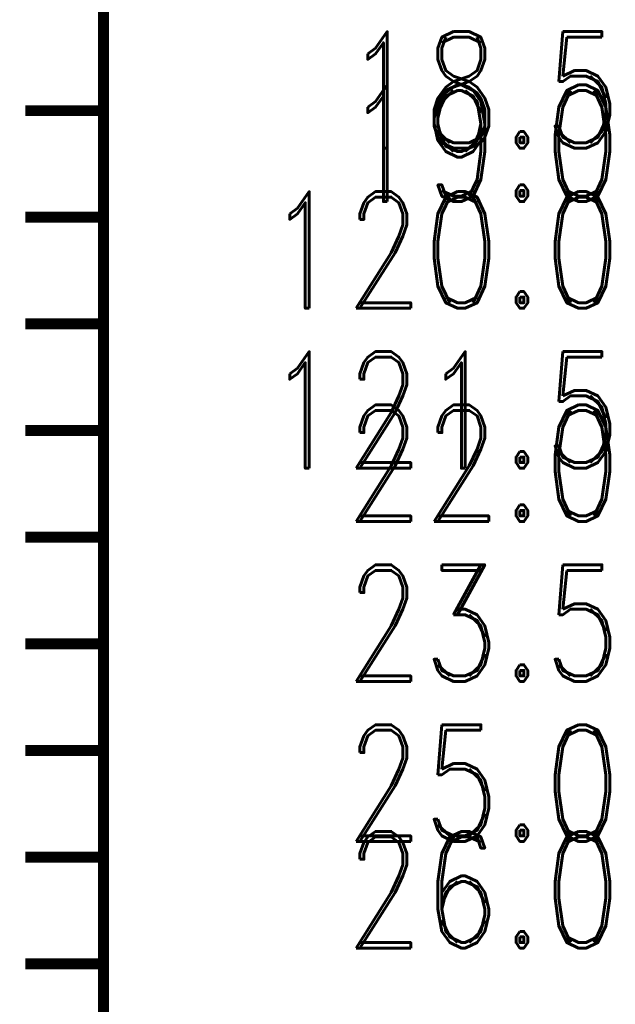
# Model space of a CAD drawing. Extents: x -2 to 113, y -136 to 16.
# Tile 197 of 256: x 6.35 to 11.93, y -52.02 to -42.79. Entities that reach past the tile are written whole.
import ezdxf
from ezdxf.enums import TextEntityAlignment as Align

# ---------------------------------------------------------------- set-up
doc = ezdxf.new("R2010")
doc.units = 0
doc.header["$MEASUREMENT"] = 0
doc.linetypes.add('SOLID', pattern=[0])
doc.layers.get('0').update_dxf_attribs({"linetype": 'SOLID'})
for name, color, linetype in [('1', 7, 'SOLID'), ('10', 7, 'SOLID'), ('11', 7, 'SOLID'), ('12', 7, 'SOLID'), ('13', 7, 'SOLID'), ('14', 7, 'SOLID'), ('15', 7, 'SOLID'), ('16', 7, 'SOLID'), ('17', 7, 'SOLID'), ('18', 7, 'SOLID'), ('19', 7, 'SOLID'), ('2', 7, 'SOLID'), ('20', 7, 'SOLID'), ('21', 7, 'SOLID'), ('22', 7, 'SOLID'), ('23', 7, 'SOLID'), ('24', 7, 'SOLID'), ('25', 7, 'SOLID'), ('26', 7, 'SOLID'), ('27', 7, 'SOLID'), ('28', 7, 'SOLID'), ('29', 7, 'SOLID'), ('3', 7, 'SOLID'), ('30', 7, 'SOLID'), ('31', 7, 'SOLID'), ('32', 7, 'SOLID'), ('33', 7, 'SOLID'), ('34', 7, 'SOLID'), ('35', 7, 'SOLID'), ('36', 7, 'SOLID'), ('37', 7, 'SOLID'), ('38', 7, 'SOLID'), ('39', 7, 'SOLID'), ('4', 7, 'SOLID'), ('40', 7, 'SOLID'), ('41', 7, 'SOLID'), ('42', 7, 'SOLID'), ('43', 7, 'SOLID'), ('44', 7, 'SOLID'), ('45', 7, 'SOLID'), ('46', 7, 'SOLID'), ('47', 7, 'SOLID'), ('48', 7, 'SOLID'), ('49', 7, 'SOLID'), ('5', 7, 'SOLID'), ('50', 7, 'SOLID'), ('51', 7, 'SOLID'), ('52', 7, 'SOLID'), ('53', 7, 'SOLID'), ('54', 7, 'SOLID'), ('55', 7, 'SOLID'), ('56', 7, 'SOLID'), ('57', 7, 'SOLID'), ('58', 7, 'SOLID'), ('59', 7, 'SOLID'), ('6', 7, 'SOLID'), ('60', 7, 'SOLID'), ('61', 7, 'SOLID'), ('62', 7, 'SOLID'), ('63', 7, 'SOLID'), ('64', 7, 'SOLID'), ('65', 7, 'SOLID'), ('66', 7, 'SOLID'), ('67', 7, 'SOLID'), ('68', 7, 'SOLID'), ('7', 7, 'SOLID'), ('8', 7, 'SOLID'), ('9', 7, 'SOLID')]:
    doc.layers.add(name, color=color, linetype=linetype)
doc.styles.add('ROMAND', font='romand', dxfattribs={"height": 1})

msp = doc.modelspace()

# ---------------------------------------------------------------- linework, layer by layer
at = {"color": 7, "linetype": 'SOLID', "const_width": 0.1029}
for points in [[(7.1354, -13.1385), (7.1354, -125.6385)], [(7.1354, -43.6385), (6.4001, -43.6385)], [(7.1354, -44.6385), (6.4001, -44.6385)], [(7.1354, -45.6385), (6.4001, -45.6385)], [(7.1354, -46.6385), (6.4001, -46.6385)], [(7.1354, -47.6385), (6.4001, -47.6385)], [(7.1354, -48.6385), (6.4001, -48.6385)], [(7.1354, -49.6385), (6.4001, -49.6385)], [(7.1354, -50.6385), (6.4001, -50.6385)], [(7.1354, -51.6385), (6.4001, -51.6385)]]:
    msp.add_lwpolyline(points, dxfattribs=at)
at = {"layer": '1', "color": 7, "linetype": 'SOLID', "const_width": 0.1029}
for points in [[(7.1354, -13.1385), (7.1354, -125.6385)], [(7.1354, -43.6385), (6.4001, -43.6385)], [(7.1354, -44.6385), (6.4001, -44.6385)], [(7.1354, -45.6385), (6.4001, -45.6385)], [(7.1354, -46.6385), (6.4001, -46.6385)], [(7.1354, -47.6385), (6.4001, -47.6385)], [(7.1354, -48.6385), (6.4001, -48.6385)], [(7.1354, -49.6385), (6.4001, -49.6385)], [(7.1354, -50.6385), (6.4001, -50.6385)], [(7.1354, -51.6385), (6.4001, -51.6385)]]:
    msp.add_lwpolyline(points, dxfattribs=at)
at = {"layer": '10', "color": 7, "linetype": 'SOLID', "const_width": 0.1029}
for points in [[(7.1354, -13.1385), (7.1354, -125.6385)], [(7.1354, -43.6385), (6.4001, -43.6385)], [(7.1354, -44.6385), (6.4001, -44.6385)], [(7.1354, -45.6385), (6.4001, -45.6385)], [(7.1354, -46.6385), (6.4001, -46.6385)], [(7.1354, -47.6385), (6.4001, -47.6385)], [(7.1354, -48.6385), (6.4001, -48.6385)], [(7.1354, -49.6385), (6.4001, -49.6385)], [(7.1354, -50.6385), (6.4001, -50.6385)], [(7.1354, -51.6385), (6.4001, -51.6385)]]:
    msp.add_lwpolyline(points, dxfattribs=at)
at = {"layer": '11', "color": 7, "linetype": 'SOLID', "const_width": 0.1029}
for points in [[(7.1354, -13.1385), (7.1354, -125.6385)], [(7.1354, -43.6385), (6.4001, -43.6385)], [(7.1354, -44.6385), (6.4001, -44.6385)], [(7.1354, -45.6385), (6.4001, -45.6385)], [(7.1354, -46.6385), (6.4001, -46.6385)], [(7.1354, -47.6385), (6.4001, -47.6385)], [(7.1354, -48.6385), (6.4001, -48.6385)], [(7.1354, -49.6385), (6.4001, -49.6385)], [(7.1354, -50.6385), (6.4001, -50.6385)], [(7.1354, -51.6385), (6.4001, -51.6385)]]:
    msp.add_lwpolyline(points, dxfattribs=at)
at = {"layer": '12', "color": 7, "linetype": 'SOLID', "const_width": 0.1029}
for points in [[(7.1354, -13.1385), (7.1354, -125.6385)], [(7.1354, -43.6385), (6.4001, -43.6385)], [(7.1354, -44.6385), (6.4001, -44.6385)], [(7.1354, -45.6385), (6.4001, -45.6385)], [(7.1354, -46.6385), (6.4001, -46.6385)], [(7.1354, -47.6385), (6.4001, -47.6385)], [(7.1354, -48.6385), (6.4001, -48.6385)], [(7.1354, -49.6385), (6.4001, -49.6385)], [(7.1354, -50.6385), (6.4001, -50.6385)], [(7.1354, -51.6385), (6.4001, -51.6385)]]:
    msp.add_lwpolyline(points, dxfattribs=at)
at = {"layer": '13', "color": 7, "linetype": 'SOLID', "const_width": 0.1029}
for points in [[(7.1354, -13.1385), (7.1354, -125.6385)], [(7.1354, -43.6385), (6.4001, -43.6385)], [(7.1354, -44.6385), (6.4001, -44.6385)], [(7.1354, -45.6385), (6.4001, -45.6385)], [(7.1354, -46.6385), (6.4001, -46.6385)], [(7.1354, -47.6385), (6.4001, -47.6385)], [(7.1354, -48.6385), (6.4001, -48.6385)], [(7.1354, -49.6385), (6.4001, -49.6385)], [(7.1354, -50.6385), (6.4001, -50.6385)], [(7.1354, -51.6385), (6.4001, -51.6385)]]:
    msp.add_lwpolyline(points, dxfattribs=at)
at = {"layer": '14', "color": 7, "linetype": 'SOLID', "const_width": 0.1029}
for points in [[(7.1354, -13.1385), (7.1354, -125.6385)], [(7.1354, -43.6385), (6.4001, -43.6385)], [(7.1354, -44.6385), (6.4001, -44.6385)], [(7.1354, -45.6385), (6.4001, -45.6385)], [(7.1354, -46.6385), (6.4001, -46.6385)], [(7.1354, -47.6385), (6.4001, -47.6385)], [(7.1354, -48.6385), (6.4001, -48.6385)], [(7.1354, -49.6385), (6.4001, -49.6385)], [(7.1354, -50.6385), (6.4001, -50.6385)], [(7.1354, -51.6385), (6.4001, -51.6385)]]:
    msp.add_lwpolyline(points, dxfattribs=at)
at = {"layer": '15', "color": 7, "linetype": 'SOLID', "const_width": 0.1029}
for points in [[(7.1354, -13.1385), (7.1354, -125.6385)], [(7.1354, -43.6385), (6.4001, -43.6385)], [(7.1354, -44.6385), (6.4001, -44.6385)], [(7.1354, -45.6385), (6.4001, -45.6385)], [(7.1354, -46.6385), (6.4001, -46.6385)], [(7.1354, -47.6385), (6.4001, -47.6385)], [(7.1354, -48.6385), (6.4001, -48.6385)], [(7.1354, -49.6385), (6.4001, -49.6385)], [(7.1354, -50.6385), (6.4001, -50.6385)], [(7.1354, -51.6385), (6.4001, -51.6385)]]:
    msp.add_lwpolyline(points, dxfattribs=at)
at = {"layer": '16', "color": 7, "linetype": 'SOLID', "const_width": 0.1029}
for points in [[(7.1354, -13.1385), (7.1354, -125.6385)], [(7.1354, -43.6385), (6.4001, -43.6385)], [(7.1354, -44.6385), (6.4001, -44.6385)], [(7.1354, -45.6385), (6.4001, -45.6385)], [(7.1354, -46.6385), (6.4001, -46.6385)], [(7.1354, -47.6385), (6.4001, -47.6385)], [(7.1354, -48.6385), (6.4001, -48.6385)], [(7.1354, -49.6385), (6.4001, -49.6385)], [(7.1354, -50.6385), (6.4001, -50.6385)], [(7.1354, -51.6385), (6.4001, -51.6385)]]:
    msp.add_lwpolyline(points, dxfattribs=at)
at = {"layer": '17', "color": 7, "linetype": 'SOLID', "const_width": 0.1029}
for points in [[(7.1354, -13.1385), (7.1354, -125.6385)], [(7.1354, -43.6385), (6.4001, -43.6385)], [(7.1354, -44.6385), (6.4001, -44.6385)], [(7.1354, -45.6385), (6.4001, -45.6385)], [(7.1354, -46.6385), (6.4001, -46.6385)], [(7.1354, -47.6385), (6.4001, -47.6385)], [(7.1354, -48.6385), (6.4001, -48.6385)], [(7.1354, -49.6385), (6.4001, -49.6385)], [(7.1354, -50.6385), (6.4001, -50.6385)], [(7.1354, -51.6385), (6.4001, -51.6385)]]:
    msp.add_lwpolyline(points, dxfattribs=at)
at = {"layer": '18', "color": 7, "linetype": 'SOLID', "const_width": 0.1029}
for points in [[(7.1354, -13.1385), (7.1354, -125.6385)], [(7.1354, -43.6385), (6.4001, -43.6385)], [(7.1354, -44.6385), (6.4001, -44.6385)], [(7.1354, -45.6385), (6.4001, -45.6385)], [(7.1354, -46.6385), (6.4001, -46.6385)], [(7.1354, -47.6385), (6.4001, -47.6385)], [(7.1354, -48.6385), (6.4001, -48.6385)], [(7.1354, -49.6385), (6.4001, -49.6385)], [(7.1354, -50.6385), (6.4001, -50.6385)], [(7.1354, -51.6385), (6.4001, -51.6385)]]:
    msp.add_lwpolyline(points, dxfattribs=at)
at = {"layer": '19', "color": 7, "linetype": 'SOLID', "const_width": 0.1029}
for points in [[(7.1354, -13.1385), (7.1354, -125.6385)], [(7.1354, -43.6385), (6.4001, -43.6385)], [(7.1354, -44.6385), (6.4001, -44.6385)], [(7.1354, -45.6385), (6.4001, -45.6385)], [(7.1354, -46.6385), (6.4001, -46.6385)], [(7.1354, -47.6385), (6.4001, -47.6385)], [(7.1354, -48.6385), (6.4001, -48.6385)], [(7.1354, -49.6385), (6.4001, -49.6385)], [(7.1354, -50.6385), (6.4001, -50.6385)], [(7.1354, -51.6385), (6.4001, -51.6385)]]:
    msp.add_lwpolyline(points, dxfattribs=at)
at = {"layer": '2', "color": 7, "linetype": 'SOLID', "const_width": 0.1029}
for points in [[(7.1354, -13.1385), (7.1354, -125.6385)], [(7.1354, -43.6385), (6.4001, -43.6385)], [(7.1354, -44.6385), (6.4001, -44.6385)], [(7.1354, -45.6385), (6.4001, -45.6385)], [(7.1354, -46.6385), (6.4001, -46.6385)], [(7.1354, -47.6385), (6.4001, -47.6385)], [(7.1354, -48.6385), (6.4001, -48.6385)], [(7.1354, -49.6385), (6.4001, -49.6385)], [(7.1354, -50.6385), (6.4001, -50.6385)], [(7.1354, -51.6385), (6.4001, -51.6385)]]:
    msp.add_lwpolyline(points, dxfattribs=at)
at = {"layer": '20', "color": 7, "linetype": 'SOLID', "const_width": 0.1029}
for points in [[(7.1354, -13.1385), (7.1354, -125.6385)], [(7.1354, -43.6385), (6.4001, -43.6385)], [(7.1354, -44.6385), (6.4001, -44.6385)], [(7.1354, -45.6385), (6.4001, -45.6385)], [(7.1354, -46.6385), (6.4001, -46.6385)], [(7.1354, -47.6385), (6.4001, -47.6385)], [(7.1354, -48.6385), (6.4001, -48.6385)], [(7.1354, -49.6385), (6.4001, -49.6385)], [(7.1354, -50.6385), (6.4001, -50.6385)], [(7.1354, -51.6385), (6.4001, -51.6385)]]:
    msp.add_lwpolyline(points, dxfattribs=at)
at = {"layer": '21', "color": 7, "linetype": 'SOLID', "const_width": 0.1029}
for points in [[(7.1354, -13.1385), (7.1354, -125.6385)], [(7.1354, -43.6385), (6.4001, -43.6385)], [(7.1354, -44.6385), (6.4001, -44.6385)], [(7.1354, -45.6385), (6.4001, -45.6385)], [(7.1354, -46.6385), (6.4001, -46.6385)], [(7.1354, -47.6385), (6.4001, -47.6385)], [(7.1354, -48.6385), (6.4001, -48.6385)], [(7.1354, -49.6385), (6.4001, -49.6385)], [(7.1354, -50.6385), (6.4001, -50.6385)], [(7.1354, -51.6385), (6.4001, -51.6385)]]:
    msp.add_lwpolyline(points, dxfattribs=at)
at = {"layer": '22', "color": 7, "linetype": 'SOLID', "const_width": 0.1029}
for points in [[(7.1354, -13.1385), (7.1354, -125.6385)], [(7.1354, -43.6385), (6.4001, -43.6385)], [(7.1354, -44.6385), (6.4001, -44.6385)], [(7.1354, -45.6385), (6.4001, -45.6385)], [(7.1354, -46.6385), (6.4001, -46.6385)], [(7.1354, -47.6385), (6.4001, -47.6385)], [(7.1354, -48.6385), (6.4001, -48.6385)], [(7.1354, -49.6385), (6.4001, -49.6385)], [(7.1354, -50.6385), (6.4001, -50.6385)], [(7.1354, -51.6385), (6.4001, -51.6385)]]:
    msp.add_lwpolyline(points, dxfattribs=at)
at = {"layer": '23', "color": 7, "linetype": 'SOLID', "const_width": 0.1029}
for points in [[(7.1354, -13.1385), (7.1354, -125.6385)], [(7.1354, -43.6385), (6.4001, -43.6385)], [(7.1354, -44.6385), (6.4001, -44.6385)], [(7.1354, -45.6385), (6.4001, -45.6385)], [(7.1354, -46.6385), (6.4001, -46.6385)], [(7.1354, -47.6385), (6.4001, -47.6385)], [(7.1354, -48.6385), (6.4001, -48.6385)], [(7.1354, -49.6385), (6.4001, -49.6385)], [(7.1354, -50.6385), (6.4001, -50.6385)], [(7.1354, -51.6385), (6.4001, -51.6385)]]:
    msp.add_lwpolyline(points, dxfattribs=at)
at = {"layer": '24', "color": 7, "linetype": 'SOLID', "const_width": 0.1029}
for points in [[(7.1354, -13.1385), (7.1354, -125.6385)], [(7.1354, -43.6385), (6.4001, -43.6385)], [(7.1354, -44.6385), (6.4001, -44.6385)], [(7.1354, -45.6385), (6.4001, -45.6385)], [(7.1354, -46.6385), (6.4001, -46.6385)], [(7.1354, -47.6385), (6.4001, -47.6385)], [(7.1354, -48.6385), (6.4001, -48.6385)], [(7.1354, -49.6385), (6.4001, -49.6385)], [(7.1354, -50.6385), (6.4001, -50.6385)], [(7.1354, -51.6385), (6.4001, -51.6385)]]:
    msp.add_lwpolyline(points, dxfattribs=at)
at = {"layer": '25', "color": 7, "linetype": 'SOLID', "const_width": 0.1029}
for points in [[(7.1354, -13.1385), (7.1354, -125.6385)], [(7.1354, -43.6385), (6.4001, -43.6385)], [(7.1354, -44.6385), (6.4001, -44.6385)], [(7.1354, -45.6385), (6.4001, -45.6385)], [(7.1354, -46.6385), (6.4001, -46.6385)], [(7.1354, -47.6385), (6.4001, -47.6385)], [(7.1354, -48.6385), (6.4001, -48.6385)], [(7.1354, -49.6385), (6.4001, -49.6385)], [(7.1354, -50.6385), (6.4001, -50.6385)], [(7.1354, -51.6385), (6.4001, -51.6385)]]:
    msp.add_lwpolyline(points, dxfattribs=at)
at = {"layer": '26', "color": 7, "linetype": 'SOLID', "const_width": 0.1029}
for points in [[(7.1354, -13.1385), (7.1354, -125.6385)], [(7.1354, -43.6385), (6.4001, -43.6385)], [(7.1354, -44.6385), (6.4001, -44.6385)], [(7.1354, -45.6385), (6.4001, -45.6385)], [(7.1354, -46.6385), (6.4001, -46.6385)], [(7.1354, -47.6385), (6.4001, -47.6385)], [(7.1354, -48.6385), (6.4001, -48.6385)], [(7.1354, -49.6385), (6.4001, -49.6385)], [(7.1354, -50.6385), (6.4001, -50.6385)], [(7.1354, -51.6385), (6.4001, -51.6385)]]:
    msp.add_lwpolyline(points, dxfattribs=at)
at = {"layer": '27', "color": 7, "linetype": 'SOLID', "const_width": 0.1029}
for points in [[(7.1354, -13.1385), (7.1354, -125.6385)], [(7.1354, -43.6385), (6.4001, -43.6385)], [(7.1354, -44.6385), (6.4001, -44.6385)], [(7.1354, -45.6385), (6.4001, -45.6385)], [(7.1354, -46.6385), (6.4001, -46.6385)], [(7.1354, -47.6385), (6.4001, -47.6385)], [(7.1354, -48.6385), (6.4001, -48.6385)], [(7.1354, -49.6385), (6.4001, -49.6385)], [(7.1354, -50.6385), (6.4001, -50.6385)], [(7.1354, -51.6385), (6.4001, -51.6385)]]:
    msp.add_lwpolyline(points, dxfattribs=at)
at = {"layer": '28', "color": 7, "linetype": 'SOLID', "const_width": 0.1029}
for points in [[(7.1354, -13.1385), (7.1354, -125.6385)], [(7.1354, -43.6385), (6.4001, -43.6385)], [(7.1354, -44.6385), (6.4001, -44.6385)], [(7.1354, -45.6385), (6.4001, -45.6385)], [(7.1354, -46.6385), (6.4001, -46.6385)], [(7.1354, -47.6385), (6.4001, -47.6385)], [(7.1354, -48.6385), (6.4001, -48.6385)], [(7.1354, -49.6385), (6.4001, -49.6385)], [(7.1354, -50.6385), (6.4001, -50.6385)], [(7.1354, -51.6385), (6.4001, -51.6385)]]:
    msp.add_lwpolyline(points, dxfattribs=at)
at = {"layer": '29', "color": 7, "linetype": 'SOLID', "const_width": 0.1029}
for points in [[(7.1354, -13.1385), (7.1354, -125.6385)], [(7.1354, -43.6385), (6.4001, -43.6385)], [(7.1354, -44.6385), (6.4001, -44.6385)], [(7.1354, -45.6385), (6.4001, -45.6385)], [(7.1354, -46.6385), (6.4001, -46.6385)], [(7.1354, -47.6385), (6.4001, -47.6385)], [(7.1354, -48.6385), (6.4001, -48.6385)], [(7.1354, -49.6385), (6.4001, -49.6385)], [(7.1354, -50.6385), (6.4001, -50.6385)], [(7.1354, -51.6385), (6.4001, -51.6385)]]:
    msp.add_lwpolyline(points, dxfattribs=at)
at = {"layer": '3', "color": 7, "linetype": 'SOLID', "const_width": 0.1029}
for points in [[(7.1354, -13.1385), (7.1354, -125.6385)], [(7.1354, -43.6385), (6.4001, -43.6385)], [(7.1354, -44.6385), (6.4001, -44.6385)], [(7.1354, -45.6385), (6.4001, -45.6385)], [(7.1354, -46.6385), (6.4001, -46.6385)], [(7.1354, -47.6385), (6.4001, -47.6385)], [(7.1354, -48.6385), (6.4001, -48.6385)], [(7.1354, -49.6385), (6.4001, -49.6385)], [(7.1354, -50.6385), (6.4001, -50.6385)], [(7.1354, -51.6385), (6.4001, -51.6385)]]:
    msp.add_lwpolyline(points, dxfattribs=at)
at = {"layer": '30', "color": 7, "linetype": 'SOLID', "const_width": 0.1029}
msp.add_lwpolyline([(7.1354, -13.1385), (7.1354, -125.6385)], dxfattribs=at)
at = {"layer": '31', "color": 7, "linetype": 'SOLID', "const_width": 0.1029}
msp.add_lwpolyline([(7.1354, -13.1385), (7.1354, -125.6385)], dxfattribs=at)
at = {"layer": '32', "color": 7, "linetype": 'SOLID', "const_width": 0.1029}
msp.add_lwpolyline([(7.1354, -13.1385), (7.1354, -125.6385)], dxfattribs=at)
at = {"layer": '33', "color": 7, "linetype": 'SOLID', "const_width": 0.1029}
msp.add_lwpolyline([(7.1354, -13.1385), (7.1354, -125.6385)], dxfattribs=at)
at = {"layer": '34', "color": 7, "linetype": 'SOLID', "const_width": 0.1029}
msp.add_lwpolyline([(7.1354, -13.1385), (7.1354, -125.6385)], dxfattribs=at)
at = {"layer": '35', "color": 7, "linetype": 'SOLID', "const_width": 0.1029}
msp.add_lwpolyline([(7.1354, -13.1385), (7.1354, -125.6385)], dxfattribs=at)
at = {"layer": '36', "color": 7, "linetype": 'SOLID', "const_width": 0.1029}
msp.add_lwpolyline([(7.1354, -13.1385), (7.1354, -125.6385)], dxfattribs=at)
at = {"layer": '37', "color": 7, "linetype": 'SOLID', "const_width": 0.1029}
msp.add_lwpolyline([(7.1354, -13.1385), (7.1354, -125.6385)], dxfattribs=at)
at = {"layer": '38', "color": 7, "linetype": 'SOLID', "const_width": 0.1029}
msp.add_lwpolyline([(7.1354, -13.1385), (7.1354, -125.6385)], dxfattribs=at)
at = {"layer": '39', "color": 7, "linetype": 'SOLID', "const_width": 0.1029}
for points in [[(7.1354, -13.1385), (7.1354, -125.6385)], [(7.1354, -43.6385), (6.4001, -43.6385)], [(7.1354, -44.6385), (6.4001, -44.6385)], [(7.1354, -45.6385), (6.4001, -45.6385)], [(7.1354, -46.6385), (6.4001, -46.6385)], [(7.1354, -47.6385), (6.4001, -47.6385)], [(7.1354, -48.6385), (6.4001, -48.6385)], [(7.1354, -49.6385), (6.4001, -49.6385)], [(7.1354, -50.6385), (6.4001, -50.6385)], [(7.1354, -51.6385), (6.4001, -51.6385)]]:
    msp.add_lwpolyline(points, dxfattribs=at)
at = {"layer": '4', "color": 7, "linetype": 'SOLID', "const_width": 0.1029}
for points in [[(7.1354, -13.1385), (7.1354, -125.6385)], [(7.1354, -43.6385), (6.4001, -43.6385)], [(7.1354, -44.6385), (6.4001, -44.6385)], [(7.1354, -45.6385), (6.4001, -45.6385)], [(7.1354, -46.6385), (6.4001, -46.6385)], [(7.1354, -47.6385), (6.4001, -47.6385)], [(7.1354, -48.6385), (6.4001, -48.6385)], [(7.1354, -49.6385), (6.4001, -49.6385)], [(7.1354, -50.6385), (6.4001, -50.6385)], [(7.1354, -51.6385), (6.4001, -51.6385)]]:
    msp.add_lwpolyline(points, dxfattribs=at)
at = {"layer": '40', "color": 7, "linetype": 'SOLID', "const_width": 0.1029}
for points in [[(7.1354, -13.1385), (7.1354, -125.6385)], [(7.1354, -43.6385), (6.4001, -43.6385)], [(7.1354, -44.6385), (6.4001, -44.6385)], [(7.1354, -45.6385), (6.4001, -45.6385)], [(7.1354, -46.6385), (6.4001, -46.6385)], [(7.1354, -47.6385), (6.4001, -47.6385)], [(7.1354, -48.6385), (6.4001, -48.6385)], [(7.1354, -49.6385), (6.4001, -49.6385)], [(7.1354, -50.6385), (6.4001, -50.6385)], [(7.1354, -51.6385), (6.4001, -51.6385)]]:
    msp.add_lwpolyline(points, dxfattribs=at)
at = {"layer": '41', "color": 7, "linetype": 'SOLID', "const_width": 0.1029}
for points in [[(7.1354, -13.1385), (7.1354, -125.6385)], [(7.1354, -43.6385), (6.4001, -43.6385)], [(7.1354, -44.6385), (6.4001, -44.6385)], [(7.1354, -45.6385), (6.4001, -45.6385)], [(7.1354, -46.6385), (6.4001, -46.6385)], [(7.1354, -47.6385), (6.4001, -47.6385)], [(7.1354, -48.6385), (6.4001, -48.6385)], [(7.1354, -49.6385), (6.4001, -49.6385)], [(7.1354, -50.6385), (6.4001, -50.6385)], [(7.1354, -51.6385), (6.4001, -51.6385)]]:
    msp.add_lwpolyline(points, dxfattribs=at)
at = {"layer": '42', "color": 7, "linetype": 'SOLID', "const_width": 0.1029}
for points in [[(7.1354, -13.1385), (7.1354, -125.6385)], [(7.1354, -43.6385), (6.4001, -43.6385)], [(7.1354, -44.6385), (6.4001, -44.6385)], [(7.1354, -45.6385), (6.4001, -45.6385)], [(7.1354, -46.6385), (6.4001, -46.6385)], [(7.1354, -47.6385), (6.4001, -47.6385)], [(7.1354, -48.6385), (6.4001, -48.6385)], [(7.1354, -49.6385), (6.4001, -49.6385)], [(7.1354, -50.6385), (6.4001, -50.6385)], [(7.1354, -51.6385), (6.4001, -51.6385)]]:
    msp.add_lwpolyline(points, dxfattribs=at)
at = {"layer": '43', "color": 7, "linetype": 'SOLID', "const_width": 0.1029}
for points in [[(7.1354, -13.1385), (7.1354, -125.6385)], [(7.1354, -43.6385), (6.4001, -43.6385)], [(7.1354, -44.6385), (6.4001, -44.6385)], [(7.1354, -45.6385), (6.4001, -45.6385)], [(7.1354, -46.6385), (6.4001, -46.6385)], [(7.1354, -47.6385), (6.4001, -47.6385)], [(7.1354, -48.6385), (6.4001, -48.6385)], [(7.1354, -49.6385), (6.4001, -49.6385)], [(7.1354, -50.6385), (6.4001, -50.6385)], [(7.1354, -51.6385), (6.4001, -51.6385)]]:
    msp.add_lwpolyline(points, dxfattribs=at)
at = {"layer": '44', "color": 7, "linetype": 'SOLID', "const_width": 0.1029}
for points in [[(7.1354, -13.1385), (7.1354, -125.6385)], [(7.1354, -43.6385), (6.4001, -43.6385)], [(7.1354, -44.6385), (6.4001, -44.6385)], [(7.1354, -45.6385), (6.4001, -45.6385)], [(7.1354, -46.6385), (6.4001, -46.6385)], [(7.1354, -47.6385), (6.4001, -47.6385)], [(7.1354, -48.6385), (6.4001, -48.6385)], [(7.1354, -49.6385), (6.4001, -49.6385)], [(7.1354, -50.6385), (6.4001, -50.6385)], [(7.1354, -51.6385), (6.4001, -51.6385)]]:
    msp.add_lwpolyline(points, dxfattribs=at)
at = {"layer": '45', "color": 7, "linetype": 'SOLID', "const_width": 0.1029}
for points in [[(7.1354, -13.1385), (7.1354, -125.6385)], [(7.1354, -43.6385), (6.4001, -43.6385)], [(7.1354, -44.6385), (6.4001, -44.6385)], [(7.1354, -45.6385), (6.4001, -45.6385)], [(7.1354, -46.6385), (6.4001, -46.6385)], [(7.1354, -47.6385), (6.4001, -47.6385)], [(7.1354, -48.6385), (6.4001, -48.6385)], [(7.1354, -49.6385), (6.4001, -49.6385)], [(7.1354, -50.6385), (6.4001, -50.6385)], [(7.1354, -51.6385), (6.4001, -51.6385)]]:
    msp.add_lwpolyline(points, dxfattribs=at)
at = {"layer": '46', "color": 7, "linetype": 'SOLID', "const_width": 0.1029}
for points in [[(7.1354, -13.1385), (7.1354, -125.6385)], [(7.1354, -43.6385), (6.4001, -43.6385)], [(7.1354, -44.6385), (6.4001, -44.6385)], [(7.1354, -45.6385), (6.4001, -45.6385)], [(7.1354, -46.6385), (6.4001, -46.6385)], [(7.1354, -47.6385), (6.4001, -47.6385)], [(7.1354, -48.6385), (6.4001, -48.6385)], [(7.1354, -49.6385), (6.4001, -49.6385)], [(7.1354, -50.6385), (6.4001, -50.6385)], [(7.1354, -51.6385), (6.4001, -51.6385)]]:
    msp.add_lwpolyline(points, dxfattribs=at)
at = {"layer": '47', "color": 7, "linetype": 'SOLID', "const_width": 0.1029}
for points in [[(7.1354, -13.1385), (7.1354, -125.6385)], [(7.1354, -43.6385), (6.4001, -43.6385)], [(7.1354, -44.6385), (6.4001, -44.6385)], [(7.1354, -45.6385), (6.4001, -45.6385)], [(7.1354, -46.6385), (6.4001, -46.6385)], [(7.1354, -47.6385), (6.4001, -47.6385)], [(7.1354, -48.6385), (6.4001, -48.6385)], [(7.1354, -49.6385), (6.4001, -49.6385)], [(7.1354, -50.6385), (6.4001, -50.6385)], [(7.1354, -51.6385), (6.4001, -51.6385)]]:
    msp.add_lwpolyline(points, dxfattribs=at)
at = {"layer": '48', "color": 7, "linetype": 'SOLID', "const_width": 0.1029}
for points in [[(7.1354, -13.1385), (7.1354, -125.6385)], [(7.1354, -43.6385), (6.4001, -43.6385)], [(7.1354, -44.6385), (6.4001, -44.6385)], [(7.1354, -45.6385), (6.4001, -45.6385)], [(7.1354, -46.6385), (6.4001, -46.6385)], [(7.1354, -47.6385), (6.4001, -47.6385)], [(7.1354, -48.6385), (6.4001, -48.6385)], [(7.1354, -49.6385), (6.4001, -49.6385)], [(7.1354, -50.6385), (6.4001, -50.6385)], [(7.1354, -51.6385), (6.4001, -51.6385)]]:
    msp.add_lwpolyline(points, dxfattribs=at)
at = {"layer": '49', "color": 7, "linetype": 'SOLID', "const_width": 0.1029}
for points in [[(7.1354, -13.1385), (7.1354, -125.6385)], [(7.1354, -43.6385), (6.4001, -43.6385)], [(7.1354, -44.6385), (6.4001, -44.6385)], [(7.1354, -45.6385), (6.4001, -45.6385)], [(7.1354, -46.6385), (6.4001, -46.6385)], [(7.1354, -47.6385), (6.4001, -47.6385)], [(7.1354, -48.6385), (6.4001, -48.6385)], [(7.1354, -49.6385), (6.4001, -49.6385)], [(7.1354, -50.6385), (6.4001, -50.6385)], [(7.1354, -51.6385), (6.4001, -51.6385)]]:
    msp.add_lwpolyline(points, dxfattribs=at)
at = {"layer": '5', "color": 7, "linetype": 'SOLID', "const_width": 0.1029}
for points in [[(7.1354, -13.1385), (7.1354, -125.6385)], [(7.1354, -43.6385), (6.4001, -43.6385)], [(7.1354, -44.6385), (6.4001, -44.6385)], [(7.1354, -45.6385), (6.4001, -45.6385)], [(7.1354, -46.6385), (6.4001, -46.6385)], [(7.1354, -47.6385), (6.4001, -47.6385)], [(7.1354, -48.6385), (6.4001, -48.6385)], [(7.1354, -49.6385), (6.4001, -49.6385)], [(7.1354, -50.6385), (6.4001, -50.6385)], [(7.1354, -51.6385), (6.4001, -51.6385)]]:
    msp.add_lwpolyline(points, dxfattribs=at)
at = {"layer": '50', "color": 7, "linetype": 'SOLID', "const_width": 0.1029}
for points in [[(7.1354, -13.1385), (7.1354, -125.6385)], [(7.1354, -43.6385), (6.4001, -43.6385)], [(7.1354, -44.6385), (6.4001, -44.6385)], [(7.1354, -45.6385), (6.4001, -45.6385)], [(7.1354, -46.6385), (6.4001, -46.6385)], [(7.1354, -47.6385), (6.4001, -47.6385)], [(7.1354, -48.6385), (6.4001, -48.6385)], [(7.1354, -49.6385), (6.4001, -49.6385)], [(7.1354, -50.6385), (6.4001, -50.6385)], [(7.1354, -51.6385), (6.4001, -51.6385)]]:
    msp.add_lwpolyline(points, dxfattribs=at)
at = {"layer": '51', "color": 7, "linetype": 'SOLID', "const_width": 0.1029}
for points in [[(7.1354, -13.1385), (7.1354, -125.6385)], [(7.1354, -43.6385), (6.4001, -43.6385)], [(7.1354, -44.6385), (6.4001, -44.6385)], [(7.1354, -45.6385), (6.4001, -45.6385)], [(7.1354, -46.6385), (6.4001, -46.6385)], [(7.1354, -47.6385), (6.4001, -47.6385)], [(7.1354, -48.6385), (6.4001, -48.6385)], [(7.1354, -49.6385), (6.4001, -49.6385)], [(7.1354, -50.6385), (6.4001, -50.6385)], [(7.1354, -51.6385), (6.4001, -51.6385)]]:
    msp.add_lwpolyline(points, dxfattribs=at)
at = {"layer": '52', "color": 7, "linetype": 'SOLID', "const_width": 0.1029}
for points in [[(7.1354, -13.1385), (7.1354, -125.6385)], [(7.1354, -43.6385), (6.4001, -43.6385)], [(7.1354, -44.6385), (6.4001, -44.6385)], [(7.1354, -45.6385), (6.4001, -45.6385)], [(7.1354, -46.6385), (6.4001, -46.6385)], [(7.1354, -47.6385), (6.4001, -47.6385)], [(7.1354, -48.6385), (6.4001, -48.6385)], [(7.1354, -49.6385), (6.4001, -49.6385)], [(7.1354, -50.6385), (6.4001, -50.6385)], [(7.1354, -51.6385), (6.4001, -51.6385)]]:
    msp.add_lwpolyline(points, dxfattribs=at)
at = {"layer": '53', "color": 7, "linetype": 'SOLID', "const_width": 0.1029}
for points in [[(7.1354, -13.1385), (7.1354, -125.6385)], [(7.1354, -43.6385), (6.4001, -43.6385)], [(7.1354, -44.6385), (6.4001, -44.6385)], [(7.1354, -45.6385), (6.4001, -45.6385)], [(7.1354, -46.6385), (6.4001, -46.6385)], [(7.1354, -47.6385), (6.4001, -47.6385)], [(7.1354, -48.6385), (6.4001, -48.6385)], [(7.1354, -49.6385), (6.4001, -49.6385)], [(7.1354, -50.6385), (6.4001, -50.6385)], [(7.1354, -51.6385), (6.4001, -51.6385)]]:
    msp.add_lwpolyline(points, dxfattribs=at)
at = {"layer": '54', "color": 7, "linetype": 'SOLID', "const_width": 0.1029}
for points in [[(7.1354, -13.1385), (7.1354, -125.6385)], [(7.1354, -43.6385), (6.4001, -43.6385)], [(7.1354, -44.6385), (6.4001, -44.6385)], [(7.1354, -45.6385), (6.4001, -45.6385)], [(7.1354, -46.6385), (6.4001, -46.6385)], [(7.1354, -47.6385), (6.4001, -47.6385)], [(7.1354, -48.6385), (6.4001, -48.6385)], [(7.1354, -49.6385), (6.4001, -49.6385)], [(7.1354, -50.6385), (6.4001, -50.6385)], [(7.1354, -51.6385), (6.4001, -51.6385)]]:
    msp.add_lwpolyline(points, dxfattribs=at)
at = {"layer": '55', "color": 7, "linetype": 'SOLID', "const_width": 0.1029}
for points in [[(7.1354, -13.1385), (7.1354, -125.6385)], [(7.1354, -43.6385), (6.4001, -43.6385)], [(7.1354, -44.6385), (6.4001, -44.6385)], [(7.1354, -45.6385), (6.4001, -45.6385)], [(7.1354, -46.6385), (6.4001, -46.6385)], [(7.1354, -47.6385), (6.4001, -47.6385)], [(7.1354, -48.6385), (6.4001, -48.6385)], [(7.1354, -49.6385), (6.4001, -49.6385)], [(7.1354, -50.6385), (6.4001, -50.6385)], [(7.1354, -51.6385), (6.4001, -51.6385)]]:
    msp.add_lwpolyline(points, dxfattribs=at)
at = {"layer": '56', "color": 7, "linetype": 'SOLID', "const_width": 0.1029}
for points in [[(7.1354, -13.1385), (7.1354, -125.6385)], [(7.1354, -43.6385), (6.4001, -43.6385)], [(7.1354, -44.6385), (6.4001, -44.6385)], [(7.1354, -45.6385), (6.4001, -45.6385)], [(7.1354, -46.6385), (6.4001, -46.6385)], [(7.1354, -47.6385), (6.4001, -47.6385)], [(7.1354, -48.6385), (6.4001, -48.6385)], [(7.1354, -49.6385), (6.4001, -49.6385)], [(7.1354, -50.6385), (6.4001, -50.6385)], [(7.1354, -51.6385), (6.4001, -51.6385)]]:
    msp.add_lwpolyline(points, dxfattribs=at)
at = {"layer": '57', "color": 7, "linetype": 'SOLID', "const_width": 0.1029}
for points in [[(7.1354, -13.1385), (7.1354, -125.6385)], [(7.1354, -43.6385), (6.4001, -43.6385)], [(7.1354, -44.6385), (6.4001, -44.6385)], [(7.1354, -45.6385), (6.4001, -45.6385)], [(7.1354, -46.6385), (6.4001, -46.6385)], [(7.1354, -47.6385), (6.4001, -47.6385)], [(7.1354, -48.6385), (6.4001, -48.6385)], [(7.1354, -49.6385), (6.4001, -49.6385)], [(7.1354, -50.6385), (6.4001, -50.6385)], [(7.1354, -51.6385), (6.4001, -51.6385)]]:
    msp.add_lwpolyline(points, dxfattribs=at)
at = {"layer": '58', "color": 7, "linetype": 'SOLID', "const_width": 0.1029}
for points in [[(7.1354, -13.1385), (7.1354, -125.6385)], [(7.1354, -43.6385), (6.4001, -43.6385)], [(7.1354, -44.6385), (6.4001, -44.6385)], [(7.1354, -45.6385), (6.4001, -45.6385)], [(7.1354, -46.6385), (6.4001, -46.6385)], [(7.1354, -47.6385), (6.4001, -47.6385)], [(7.1354, -48.6385), (6.4001, -48.6385)], [(7.1354, -49.6385), (6.4001, -49.6385)], [(7.1354, -50.6385), (6.4001, -50.6385)], [(7.1354, -51.6385), (6.4001, -51.6385)]]:
    msp.add_lwpolyline(points, dxfattribs=at)
at = {"layer": '59', "color": 7, "linetype": 'SOLID', "const_width": 0.1029}
for points in [[(7.1354, -13.1385), (7.1354, -125.6385)], [(7.1354, -43.6385), (6.4001, -43.6385)], [(7.1354, -44.6385), (6.4001, -44.6385)], [(7.1354, -45.6385), (6.4001, -45.6385)], [(7.1354, -46.6385), (6.4001, -46.6385)], [(7.1354, -47.6385), (6.4001, -47.6385)], [(7.1354, -48.6385), (6.4001, -48.6385)], [(7.1354, -49.6385), (6.4001, -49.6385)], [(7.1354, -50.6385), (6.4001, -50.6385)], [(7.1354, -51.6385), (6.4001, -51.6385)]]:
    msp.add_lwpolyline(points, dxfattribs=at)
at = {"layer": '6', "color": 7, "linetype": 'SOLID', "const_width": 0.1029}
for points in [[(7.1354, -13.1385), (7.1354, -125.6385)], [(7.1354, -43.6385), (6.4001, -43.6385)], [(7.1354, -44.6385), (6.4001, -44.6385)], [(7.1354, -45.6385), (6.4001, -45.6385)], [(7.1354, -46.6385), (6.4001, -46.6385)], [(7.1354, -47.6385), (6.4001, -47.6385)], [(7.1354, -48.6385), (6.4001, -48.6385)], [(7.1354, -49.6385), (6.4001, -49.6385)], [(7.1354, -50.6385), (6.4001, -50.6385)], [(7.1354, -51.6385), (6.4001, -51.6385)]]:
    msp.add_lwpolyline(points, dxfattribs=at)
at = {"layer": '60', "color": 7, "linetype": 'SOLID', "const_width": 0.1029}
for points in [[(7.1354, -13.1385), (7.1354, -125.6385)], [(7.1354, -43.6385), (6.4001, -43.6385)], [(7.1354, -44.6385), (6.4001, -44.6385)], [(7.1354, -45.6385), (6.4001, -45.6385)], [(7.1354, -46.6385), (6.4001, -46.6385)], [(7.1354, -47.6385), (6.4001, -47.6385)], [(7.1354, -48.6385), (6.4001, -48.6385)], [(7.1354, -49.6385), (6.4001, -49.6385)], [(7.1354, -50.6385), (6.4001, -50.6385)], [(7.1354, -51.6385), (6.4001, -51.6385)]]:
    msp.add_lwpolyline(points, dxfattribs=at)
at = {"layer": '61', "color": 7, "linetype": 'SOLID', "const_width": 0.1029}
for points in [[(7.1354, -13.1385), (7.1354, -125.6385)], [(7.1354, -43.6385), (6.4001, -43.6385)], [(7.1354, -44.6385), (6.4001, -44.6385)], [(7.1354, -45.6385), (6.4001, -45.6385)], [(7.1354, -46.6385), (6.4001, -46.6385)], [(7.1354, -47.6385), (6.4001, -47.6385)], [(7.1354, -48.6385), (6.4001, -48.6385)], [(7.1354, -49.6385), (6.4001, -49.6385)], [(7.1354, -50.6385), (6.4001, -50.6385)], [(7.1354, -51.6385), (6.4001, -51.6385)]]:
    msp.add_lwpolyline(points, dxfattribs=at)
at = {"layer": '62', "color": 7, "linetype": 'SOLID', "const_width": 0.1029}
for points in [[(7.1354, -13.1385), (7.1354, -125.6385)], [(7.1354, -43.6385), (6.4001, -43.6385)], [(7.1354, -44.6385), (6.4001, -44.6385)], [(7.1354, -45.6385), (6.4001, -45.6385)], [(7.1354, -46.6385), (6.4001, -46.6385)], [(7.1354, -47.6385), (6.4001, -47.6385)], [(7.1354, -48.6385), (6.4001, -48.6385)], [(7.1354, -49.6385), (6.4001, -49.6385)], [(7.1354, -50.6385), (6.4001, -50.6385)], [(7.1354, -51.6385), (6.4001, -51.6385)]]:
    msp.add_lwpolyline(points, dxfattribs=at)
at = {"layer": '63', "color": 7, "linetype": 'SOLID', "const_width": 0.1029}
for points in [[(7.1354, -13.1385), (7.1354, -125.6385)], [(7.1354, -43.6385), (6.4001, -43.6385)], [(7.1354, -44.6385), (6.4001, -44.6385)], [(7.1354, -45.6385), (6.4001, -45.6385)], [(7.1354, -46.6385), (6.4001, -46.6385)], [(7.1354, -47.6385), (6.4001, -47.6385)], [(7.1354, -48.6385), (6.4001, -48.6385)], [(7.1354, -49.6385), (6.4001, -49.6385)], [(7.1354, -50.6385), (6.4001, -50.6385)], [(7.1354, -51.6385), (6.4001, -51.6385)]]:
    msp.add_lwpolyline(points, dxfattribs=at)
at = {"layer": '64', "color": 7, "linetype": 'SOLID', "const_width": 0.1029}
for points in [[(7.1354, -13.1385), (7.1354, -125.6385)], [(7.1354, -43.6385), (6.4001, -43.6385)], [(7.1354, -44.6385), (6.4001, -44.6385)], [(7.1354, -45.6385), (6.4001, -45.6385)], [(7.1354, -46.6385), (6.4001, -46.6385)], [(7.1354, -47.6385), (6.4001, -47.6385)], [(7.1354, -48.6385), (6.4001, -48.6385)], [(7.1354, -49.6385), (6.4001, -49.6385)], [(7.1354, -50.6385), (6.4001, -50.6385)], [(7.1354, -51.6385), (6.4001, -51.6385)]]:
    msp.add_lwpolyline(points, dxfattribs=at)
at = {"layer": '65', "color": 7, "linetype": 'SOLID', "const_width": 0.1029}
for points in [[(7.1354, -13.1385), (7.1354, -125.6385)], [(7.1354, -43.6385), (6.4001, -43.6385)], [(7.1354, -44.6385), (6.4001, -44.6385)], [(7.1354, -45.6385), (6.4001, -45.6385)], [(7.1354, -46.6385), (6.4001, -46.6385)], [(7.1354, -47.6385), (6.4001, -47.6385)], [(7.1354, -48.6385), (6.4001, -48.6385)], [(7.1354, -49.6385), (6.4001, -49.6385)], [(7.1354, -50.6385), (6.4001, -50.6385)], [(7.1354, -51.6385), (6.4001, -51.6385)]]:
    msp.add_lwpolyline(points, dxfattribs=at)
at = {"layer": '66', "color": 7, "linetype": 'SOLID', "const_width": 0.1029}
for points in [[(7.1354, -13.1385), (7.1354, -125.6385)], [(7.1354, -43.6385), (6.4001, -43.6385)], [(7.1354, -44.6385), (6.4001, -44.6385)], [(7.1354, -45.6385), (6.4001, -45.6385)], [(7.1354, -46.6385), (6.4001, -46.6385)], [(7.1354, -47.6385), (6.4001, -47.6385)], [(7.1354, -48.6385), (6.4001, -48.6385)], [(7.1354, -49.6385), (6.4001, -49.6385)], [(7.1354, -50.6385), (6.4001, -50.6385)], [(7.1354, -51.6385), (6.4001, -51.6385)]]:
    msp.add_lwpolyline(points, dxfattribs=at)
at = {"layer": '67', "color": 7, "linetype": 'SOLID', "const_width": 0.1029}
for points in [[(7.1354, -13.1385), (7.1354, -125.6385)], [(7.1354, -43.6385), (6.4001, -43.6385)], [(7.1354, -44.6385), (6.4001, -44.6385)], [(7.1354, -45.6385), (6.4001, -45.6385)], [(7.1354, -46.6385), (6.4001, -46.6385)], [(7.1354, -47.6385), (6.4001, -47.6385)], [(7.1354, -48.6385), (6.4001, -48.6385)], [(7.1354, -49.6385), (6.4001, -49.6385)], [(7.1354, -50.6385), (6.4001, -50.6385)], [(7.1354, -51.6385), (6.4001, -51.6385)]]:
    msp.add_lwpolyline(points, dxfattribs=at)
at = {"layer": '68', "color": 7, "linetype": 'SOLID', "const_width": 0.1029}
for points in [[(7.1354, -13.1385), (7.1354, -125.6385)], [(7.1354, -43.6385), (6.4001, -43.6385)], [(7.1354, -44.6385), (6.4001, -44.6385)], [(7.1354, -45.6385), (6.4001, -45.6385)], [(7.1354, -46.6385), (6.4001, -46.6385)], [(7.1354, -47.6385), (6.4001, -47.6385)], [(7.1354, -48.6385), (6.4001, -48.6385)], [(7.1354, -49.6385), (6.4001, -49.6385)], [(7.1354, -50.6385), (6.4001, -50.6385)], [(7.1354, -51.6385), (6.4001, -51.6385)]]:
    msp.add_lwpolyline(points, dxfattribs=at)
at = {"layer": '7', "color": 7, "linetype": 'SOLID', "const_width": 0.1029}
for points in [[(7.1354, -13.1385), (7.1354, -125.6385)], [(7.1354, -43.6385), (6.4001, -43.6385)], [(7.1354, -44.6385), (6.4001, -44.6385)], [(7.1354, -45.6385), (6.4001, -45.6385)], [(7.1354, -46.6385), (6.4001, -46.6385)], [(7.1354, -47.6385), (6.4001, -47.6385)], [(7.1354, -48.6385), (6.4001, -48.6385)], [(7.1354, -49.6385), (6.4001, -49.6385)], [(7.1354, -50.6385), (6.4001, -50.6385)], [(7.1354, -51.6385), (6.4001, -51.6385)]]:
    msp.add_lwpolyline(points, dxfattribs=at)
at = {"layer": '8', "color": 7, "linetype": 'SOLID', "const_width": 0.1029}
for points in [[(7.1354, -13.1385), (7.1354, -125.6385)], [(7.1354, -43.6385), (6.4001, -43.6385)], [(7.1354, -44.6385), (6.4001, -44.6385)], [(7.1354, -45.6385), (6.4001, -45.6385)], [(7.1354, -46.6385), (6.4001, -46.6385)], [(7.1354, -47.6385), (6.4001, -47.6385)], [(7.1354, -48.6385), (6.4001, -48.6385)], [(7.1354, -49.6385), (6.4001, -49.6385)], [(7.1354, -50.6385), (6.4001, -50.6385)], [(7.1354, -51.6385), (6.4001, -51.6385)]]:
    msp.add_lwpolyline(points, dxfattribs=at)
at = {"layer": '9', "color": 7, "linetype": 'SOLID', "const_width": 0.1029}
for points in [[(7.1354, -13.1385), (7.1354, -125.6385)], [(7.1354, -43.6385), (6.4001, -43.6385)], [(7.1354, -44.6385), (6.4001, -44.6385)], [(7.1354, -45.6385), (6.4001, -45.6385)], [(7.1354, -46.6385), (6.4001, -46.6385)], [(7.1354, -47.6385), (6.4001, -47.6385)], [(7.1354, -48.6385), (6.4001, -48.6385)], [(7.1354, -49.6385), (6.4001, -49.6385)], [(7.1354, -50.6385), (6.4001, -50.6385)], [(7.1354, -51.6385), (6.4001, -51.6385)]]:
    msp.add_lwpolyline(points, dxfattribs=at)

# ---------------------------------------------------------------- texts
at = {"layer": '1', "color": 7, "style": 'ROMAND', "width": 0.78}
msp.add_text('25.0', height=1.09412, dxfattribs=at).set_placement((11.9884, -50.4915), align=Align.RIGHT)
at = {"layer": '10', "color": 7, "style": 'ROMAND', "width": 0.78}
msp.add_text('25.0', height=1.09412, dxfattribs=at).set_placement((11.9884, -50.4915), align=Align.RIGHT)
at = {"layer": '11', "color": 7, "style": 'ROMAND', "width": 0.78}
msp.add_text('120.0', height=1.09412, dxfattribs=at).set_placement((11.9884, -45.4915), align=Align.RIGHT)
at = {"layer": '12', "color": 7, "style": 'ROMAND', "width": 0.78}
msp.add_text('23.5', height=1.09412, dxfattribs=at).set_placement((11.9884, -48.9915), align=Align.RIGHT)
at = {"layer": '13', "color": 7, "style": 'ROMAND', "width": 0.78}
msp.add_text('120.0', height=1.09412, dxfattribs=at).set_placement((11.9884, -45.4915), align=Align.RIGHT)
at = {"layer": '14', "color": 7, "style": 'ROMAND', "width": 0.78}
for s, p in [('18.5', (11.9884, -43.9915)), ('23.5', (11.9884, -48.9915))]:
    msp.add_text(s, height=1.09412, dxfattribs=at).set_placement(p, align=Align.RIGHT)
at = {"layer": '15', "color": 7, "style": 'ROMAND', "width": 0.78}
msp.add_text('120.0', height=1.09412, dxfattribs=at).set_placement((11.9884, -45.4915), align=Align.RIGHT)
at = {"layer": '16', "color": 7, "style": 'ROMAND', "width": 0.78}
for s, p in [('22.0', (11.9884, -47.4915)), ('26.0', (11.9884, -51.4915))]:
    msp.add_text(s, height=1.09412, dxfattribs=at).set_placement(p, align=Align.RIGHT)
at = {"layer": '17', "color": 7, "style": 'ROMAND', "width": 0.78}
msp.add_text('120.0', height=1.09412, dxfattribs=at).set_placement((11.9884, -45.4915), align=Align.RIGHT)
at = {"layer": '18', "color": 7, "style": 'ROMAND', "width": 0.78}
msp.add_text('20.0', height=1.09412, dxfattribs=at).set_placement((11.9884, -45.4915), align=Align.RIGHT)
at = {"layer": '19', "color": 7, "style": 'ROMAND', "width": 0.78}
msp.add_text('120.0', height=1.09412, dxfattribs=at).set_placement((11.9884, -45.4915), align=Align.RIGHT)
at = {"layer": '20', "color": 7, "style": 'ROMAND', "width": 0.78}
msp.add_text('18.5', height=1.09412, dxfattribs=at).set_placement((11.9884, -43.9915), align=Align.RIGHT)
at = {"layer": '21', "color": 7, "style": 'ROMAND', "width": 0.78}
msp.add_text('120.0', height=1.09412, dxfattribs=at).set_placement((11.9884, -45.4915), align=Align.RIGHT)
at = {"layer": '22', "color": 7, "style": 'ROMAND', "width": 0.78}
msp.add_text('20.0', height=1.09412, dxfattribs=at).set_placement((11.9884, -45.4915), align=Align.RIGHT)
at = {"layer": '23', "color": 7, "style": 'ROMAND', "width": 0.78}
msp.add_text('120.0', height=1.09412, dxfattribs=at).set_placement((11.9884, -45.4915), align=Align.RIGHT)
at = {"layer": '25', "color": 7, "style": 'ROMAND', "width": 0.78}
msp.add_text('120.0', height=1.09412, dxfattribs=at).set_placement((11.9884, -45.4915), align=Align.RIGHT)
at = {"layer": '28', "color": 7, "style": 'ROMAND', "width": 0.78}
msp.add_text('121.5', height=1.09412, dxfattribs=at).set_placement((11.9884, -46.9915), align=Align.RIGHT)
at = {"layer": '3', "color": 7, "style": 'ROMAND', "width": 0.78}
msp.add_text('120.0', height=1.09412, dxfattribs=at).set_placement((11.9884, -45.4915), align=Align.RIGHT)
at = {"layer": '31', "color": 7, "style": 'ROMAND', "width": 0.78}
msp.add_text('120.0', height=1.09412, dxfattribs=at).set_placement((11.9884, -45.4915), align=Align.RIGHT)
at = {"layer": '39', "color": 7, "style": 'ROMAND', "width": 0.78}
for s, p in [('20.0', (11.9884, -45.4915)), ('25.0', (11.9884, -50.4915))]:
    msp.add_text(s, height=1.09412, dxfattribs=at).set_placement(p, align=Align.RIGHT)
at = {"layer": '40', "color": 7, "style": 'ROMAND', "width": 0.78}
msp.add_text('120.0', height=1.09412, dxfattribs=at).set_placement((11.9884, -45.4915), align=Align.RIGHT)
at = {"layer": '41', "color": 7, "style": 'ROMAND', "width": 0.78}
msp.add_text('20.0', height=1.09412, dxfattribs=at).set_placement((11.9884, -45.4915), align=Align.RIGHT)
at = {"layer": '42', "color": 7, "style": 'ROMAND', "width": 0.78}
msp.add_text('120.0', height=1.09412, dxfattribs=at).set_placement((11.9884, -45.4915), align=Align.RIGHT)
at = {"layer": '43', "color": 7, "style": 'ROMAND', "width": 0.78}
for s, p in [('20.0', (11.9884, -45.4915)), ('25.0', (11.9884, -50.4915))]:
    msp.add_text(s, height=1.09412, dxfattribs=at).set_placement(p, align=Align.RIGHT)
at = {"layer": '44', "color": 7, "style": 'ROMAND', "width": 0.78}
msp.add_text('120.0', height=1.09412, dxfattribs=at).set_placement((11.9884, -45.4915), align=Align.RIGHT)
at = {"layer": '45', "color": 7, "style": 'ROMAND', "width": 0.78}
for s, p in [('20.0', (11.9884, -45.4915)), ('25.0', (11.9884, -50.4915))]:
    msp.add_text(s, height=1.09412, dxfattribs=at).set_placement(p, align=Align.RIGHT)
at = {"layer": '46', "color": 7, "style": 'ROMAND', "width": 0.78}
for s, p in [('20.0', (11.9884, -45.4915)), ('25.0', (11.9884, -50.4915))]:
    msp.add_text(s, height=1.09412, dxfattribs=at).set_placement(p, align=Align.RIGHT)
at = {"layer": '47', "color": 7, "style": 'ROMAND', "width": 0.78}
msp.add_text('20.0', height=1.09412, dxfattribs=at).set_placement((11.9884, -45.4915), align=Align.RIGHT)
at = {"layer": '49', "color": 7, "style": 'ROMAND', "width": 0.78}
msp.add_text('20.0', height=1.09412, dxfattribs=at).set_placement((11.9884, -45.4915), align=Align.RIGHT)
at = {"layer": '5', "color": 7, "style": 'ROMAND', "width": 0.78}
msp.add_text('120.0', height=1.09412, dxfattribs=at).set_placement((11.9884, -45.4915), align=Align.RIGHT)
at = {"layer": '50', "color": 7, "style": 'ROMAND', "width": 0.78}
msp.add_text('18.5', height=1.09412, dxfattribs=at).set_placement((11.9884, -43.9915), align=Align.RIGHT)
at = {"layer": '51', "color": 7, "style": 'ROMAND', "width": 0.78}
msp.add_text('120.0', height=1.09412, dxfattribs=at).set_placement((11.9884, -45.4915), align=Align.RIGHT)
at = {"layer": '52', "color": 7, "style": 'ROMAND', "width": 0.78}
msp.add_text('25.0', height=1.09412, dxfattribs=at).set_placement((11.9884, -50.4915), align=Align.RIGHT)
at = {"layer": '53', "color": 7, "style": 'ROMAND', "width": 0.78}
msp.add_text('120.0', height=1.09412, dxfattribs=at).set_placement((11.9884, -45.4915), align=Align.RIGHT)
at = {"layer": '55', "color": 7, "style": 'ROMAND', "width": 0.78}
msp.add_text('120.0', height=1.09412, dxfattribs=at).set_placement((11.9884, -45.4915), align=Align.RIGHT)
at = {"layer": '58', "color": 7, "style": 'ROMAND', "width": 0.78}
msp.add_text('120.0', height=1.09412, dxfattribs=at).set_placement((11.9884, -45.4915), align=Align.RIGHT)
at = {"layer": '59', "color": 7, "style": 'ROMAND', "width": 0.78}
msp.add_text('20.0', height=1.09412, dxfattribs=at).set_placement((11.9884, -45.4915), align=Align.RIGHT)
at = {"layer": '6', "color": 7, "style": 'ROMAND', "width": 0.78}
msp.add_text('25.0', height=1.09412, dxfattribs=at).set_placement((11.9884, -50.4915), align=Align.RIGHT)
at = {"layer": '60', "color": 7, "style": 'ROMAND', "width": 0.78}
msp.add_text('120.0', height=1.09412, dxfattribs=at).set_placement((11.9884, -45.4915), align=Align.RIGHT)
at = {"layer": '61', "color": 7, "style": 'ROMAND', "width": 0.78}
msp.add_text('20.0', height=1.09412, dxfattribs=at).set_placement((11.9884, -45.4915), align=Align.RIGHT)
at = {"layer": '62', "color": 7, "style": 'ROMAND', "width": 0.78}
msp.add_text('120.0', height=1.09412, dxfattribs=at).set_placement((11.9884, -45.4915), align=Align.RIGHT)
at = {"layer": '63', "color": 7, "style": 'ROMAND', "width": 0.78}
msp.add_text('20.0', height=1.09412, dxfattribs=at).set_placement((11.9884, -45.4915), align=Align.RIGHT)
at = {"layer": '64', "color": 7, "style": 'ROMAND', "width": 0.78}
msp.add_text('120.0', height=1.09412, dxfattribs=at).set_placement((11.9884, -45.4915), align=Align.RIGHT)
at = {"layer": '65', "color": 7, "style": 'ROMAND', "width": 0.78}
for s, p in [('18.5', (11.9884, -43.9915)), ('23.5', (11.9884, -48.9915))]:
    msp.add_text(s, height=1.09412, dxfattribs=at).set_placement(p, align=Align.RIGHT)
at = {"layer": '66', "color": 7, "style": 'ROMAND', "width": 0.78}
msp.add_text('120.0', height=1.09412, dxfattribs=at).set_placement((11.9884, -45.4915), align=Align.RIGHT)
at = {"layer": '67', "color": 7, "style": 'ROMAND', "width": 0.78}
msp.add_text('19.0', height=1.09412, dxfattribs=at).set_placement((11.9884, -44.4915), align=Align.RIGHT)
at = {"layer": '68', "color": 7, "style": 'ROMAND', "width": 0.78}
msp.add_text('120.0', height=1.09412, dxfattribs=at).set_placement((11.9884, -45.4915), align=Align.RIGHT)
at = {"layer": '7', "color": 7, "style": 'ROMAND', "width": 0.78}
msp.add_text('120.0', height=1.09412, dxfattribs=at).set_placement((11.9884, -45.4915), align=Align.RIGHT)
at = {"layer": '8', "color": 7, "style": 'ROMAND', "width": 0.78}
msp.add_text('25.0', height=1.09412, dxfattribs=at).set_placement((11.9884, -50.4915), align=Align.RIGHT)
at = {"layer": '9', "color": 7, "style": 'ROMAND', "width": 0.78}
msp.add_text('120.0', height=1.09412, dxfattribs=at).set_placement((11.9884, -45.4915), align=Align.RIGHT)

doc.saveas('drawing.dxf')
